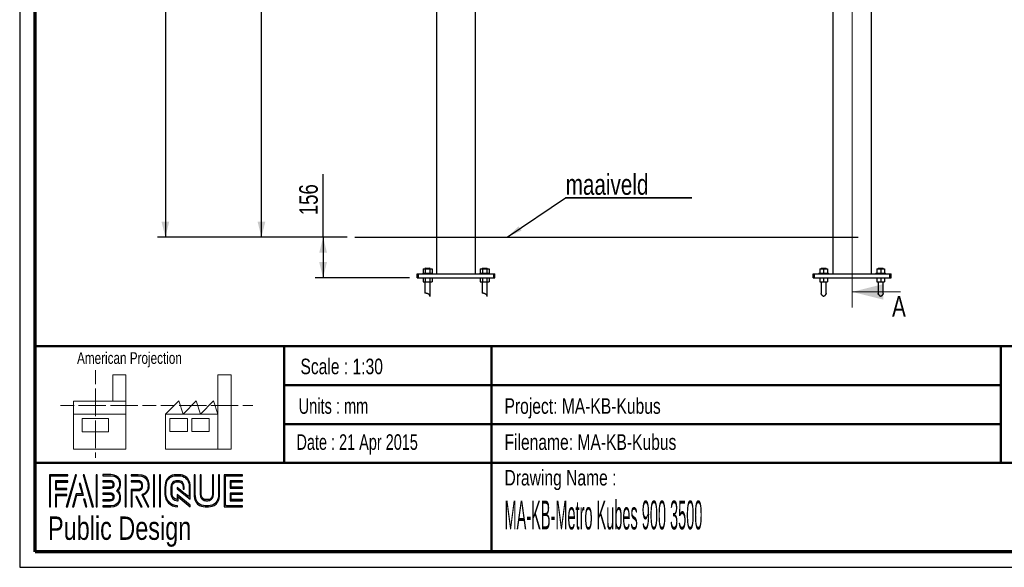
# Model space of a CAD drawing. Header units: millimetres. Extents: x 7 to 203, y 7 to 289.
# Tile 1 of 7: x 7 to 133, y 7 to 78. Entities that reach past the tile are written whole.
import ezdxf

# ---------------------------------------------------------------- set-up
doc = ezdxf.new("R2010")
doc.units = ezdxf.units.MM
for name, color, linetype in [('FORMAT', 7, 'Continuous'), ('LAYER1', 7, 'Continuous'), ('LAYER2', 7, 'Continuous'), ('LOGO', 7, 'Continuous')]:
    doc.layers.add(name, color=color, linetype=linetype)
doc.styles.add('SLDTEXTSTYLE0', font='TXT', dxfattribs={"width": 0.7})
doc.styles.add('SLDTEXTSTYLE1', font='TXT', dxfattribs={"width": 0.75})
doc.styles.add('SLDTEXTSTYLE3', font='TXT', dxfattribs={"width": 0.694444})
doc.styles.add('SLDTEXTSTYLE4', font='TXT', dxfattribs={"width": 0.37675})
doc.dimstyles.new('SLDDIMSTYLE0', dxfattribs={"dimtxt": 2.38125, "dimasz": 2, "dimexe": 0, "dimexo": 0.0625, "dimgap": 0.595313, "dimtad": 1, "dimlfac": 30, "dimrnd": 1e-09, "dimzin": 12, "dimdsep": 46, "dimtxsty": 'SLDTEXTSTYLE1', "dimsah": 1, "dimcen": 0.09, "dimadec": 0, "dimazin": 3, "dimtfac": 1, "dimtofl": 0, "dimtmove": 0, "dimatfit": 3, "dimfxl": 1, "dimfrac": 2, "dimtolj": 1, "dimtzin": 12, "dimarcsym": 0})
doc.dimstyles.new('SLDDIMSTYLE2', dxfattribs={"dimtxt": 0.18, "dimasz": 2, "dimexe": 0, "dimexo": 0.0625, "dimgap": 0, "dimtad": 0, "dimtih": 1, "dimtoh": 1, "dimdec": 0, "dimrnd": 1e-09, "dimzin": 0, "dimdsep": 46, "dimtxsty": 'Standard', "dimsah": 1, "dimcen": 0.09, "dimadec": 0, "dimazin": 0, "dimtfac": 2, "dimtdec": 0, "dimtofl": 0, "dimtmove": 0, "dimatfit": 3, "dimfxl": 1, "dimfrac": 2, "dimtolj": 1, "dimtzin": 0, "dimarcsym": 0})

# ---------------------------------------------------------------- blocks, each defined once
blk = doc.blocks.new('_D')
at = {"layer": 'LOGO'}
for p, q in [((46.9, 166.44), (36.9, 166.44)), ((37.9, 49.77), (37.9, 166.44)), ((48.9, 49.77), (36.9, 49.77))]:
    blk.add_line(p, q, dxfattribs=at)
for points in [[(37.9, 166.44), (37.4, 164.44), (38.4, 164.44)], [(37.9, 49.77), (38.4, 51.77), (37.4, 51.77)]]:
    blk.add_solid(points, dxfattribs=at)
at = {"layer": 'LOGO', "insert": (34.83, 106.14), "char_height": 2.381, "attachment_point": 1, "rotation": 90, "style": 'SLDTEXTSTYLE1'}
blk.add_mtext('3500', dxfattribs=at)
blk = doc.blocks.new('_D_1')
at = {"layer": 'LOGO'}
for p, q in [((46.9, 198.44), (24.56, 198.44)), ((25.56, 198.44), (25.56, 49.77)), ((48.9, 49.77), (24.56, 49.77))]:
    blk.add_line(p, q, dxfattribs=at)
for points in [[(25.56, 198.44), (25.06, 196.44), (26.06, 196.44)], [(25.56, 49.77), (26.06, 51.77), (25.06, 51.77)]]:
    blk.add_solid(points, dxfattribs=at)
at = {"layer": 'LOGO', "insert": (22.49, 108.6), "char_height": 2.381, "attachment_point": 1, "rotation": 90, "style": 'SLDTEXTSTYLE1'}
blk.add_mtext('4460', dxfattribs=at)
blk = doc.blocks.new('_D_2')
at = {"layer": 'LOGO'}
for p, q in [((45.82, 49.77), (45.82, 57.87)), ((48.9, 49.77), (44.82, 49.77)), ((45.82, 49.77), (45.82, 44.57)), ((56.9, 44.57), (44.82, 44.57))]:
    blk.add_line(p, q, dxfattribs=at)
for points in [[(45.82, 49.77), (45.32, 47.77), (46.32, 47.77)], [(45.82, 44.57), (46.32, 46.57), (45.32, 46.57)]]:
    blk.add_solid(points, dxfattribs=at)
at = {"layer": 'LOGO', "insert": (42.75, 52.59), "char_height": 2.381, "attachment_point": 1, "rotation": 90, "style": 'SLDTEXTSTYLE1'}
blk.add_mtext('156', dxfattribs=at)
blk = doc.blocks.new('SW_NOTE_0_1')
at = {"layer": 'LOGO', "color": 0}
for p, q in [((0, 0), (16.21, 0)), ((16.21, 0), (0, 0)), ((0, 0), (16.21, 0)), ((16.21, 0), (0, 0)), ((0, 0), (16.21, 0)), ((16.21, 0), (0, 0))]:
    blk.add_line(p, q, dxfattribs=at)
at = {"layer": 'LOGO', "color": 0, "insert": (0.03, 3.05), "char_height": 2.646, "attachment_point": 1, "style": 'SLDTEXTSTYLE1'}
blk.add_mtext('maaiveld', dxfattribs=at)

msp = doc.modelspace()

# ---------------------------------------------------------------- hatches: boundary and pattern name
at = {"layer": 'LOGO'}
for points in [[(10.68855, 15.1336), (10.82672, 15.1336), (10.82672, 19.11912), (13.02469, 19.11912), (13.02469, 19.25686), (10.68855, 19.25686)], [(14.15456, 19.27963), (14.01166, 19.27963), (12.83191, 15.15637), (12.97446, 15.15637)], [(16.31629, 15.15637), (15.13619, 19.27963), (14.98918, 19.27963), (16.17147, 15.15637)], [(16.81752, 15.15637), (16.81752, 19.27963), (16.67918, 19.27963), (16.67918, 15.15637)], [(20.52093, 15.15637), (20.52093, 19.27963), (20.38267, 19.27963), (20.38267, 15.15637)], [(24.1686, 15.15637), (24.1686, 19.27963), (24.0306, 19.27963), (24.0306, 15.15637)], [(24.95308, 15.15637), (24.95308, 19.27963), (24.81518, 19.27963), (24.81518, 15.15637)], [(11.58785, 17.50692), (11.58785, 18.3377), (13.02469, 18.3377), (13.02469, 18.47596), (11.44976, 18.47596), (11.44976, 17.36866), (12.88862, 17.36866), (12.88862, 17.50692)], [(13.78983, 15.15637), (14.20164, 16.66759), (15.03609, 16.66759), (14.641, 18.16306), (14.49338, 18.16306), (14.85705, 16.80585), (14.09593, 16.80585), (13.64956, 15.15637)], [(34.03082, 17.67811), (34.03082, 18.36047), (35.46179, 18.36047), (35.46179, 18.49873), (33.89221, 18.49873), (33.89221, 17.53967), (35.46179, 17.53967), (35.46179, 17.67811)], [(11.58785, 15.1336), (11.58785, 16.58759), (12.88862, 16.58759), (12.88862, 16.72532), (11.44976, 16.72532), (11.44976, 15.1336)], [(22.56952, 15.15637), (21.91096, 16.49853), (21.75712, 16.49853), (22.41578, 15.15637)], [(35.46179, 15.93832), (35.46179, 16.07676), (34.03082, 16.07676), (34.03082, 16.75912), (35.46179, 16.75912), (35.46179, 16.89721), (33.89221, 16.89721), (33.89221, 15.93832)], [(15.48788, 15.15637), (15.21477, 16.14361), (15.06706, 16.14361), (15.34778, 15.15637)]]:
    msp.add_hatch(color=7, dxfattribs=at).paths.add_polyline_path(points, flags=0)
h = msp.add_hatch(color=7, dxfattribs=at)
edge = h.paths.add_edge_path(flags=0)
edge.add_line((17.53017, 15.15637), (18.53718, 15.15637))
edge.add_spline(control_points=[(18.53718, 15.15637), (19.23136, 15.15637), (19.79569, 15.72253), (19.79569, 16.41803), (19.79569, 16.71117), (19.68123, 16.99259), (19.47874, 17.2215), (19.68123, 17.44989), (19.79569, 17.73149), (19.79569, 18.0248), (19.79569, 18.7196), (19.23136, 19.28488), (18.53718, 19.28488)], knot_values=[0, 0, 0, 0, 1, 2, 3, 4, 5, 6, 7, 8, 9, 10, 10, 10, 10], weights=[1, 1, 1, 1, 1, 1, 1, 1, 1, 1, 1, 1, 1], degree=3, periodic=0)
edge.add_line((18.53718, 19.28488), (17.53017, 19.28488))
edge.add_line((17.53017, 19.28488), (17.53017, 19.1468))
edge.add_line((17.53017, 19.1468), (18.53718, 19.1468))
edge.add_spline(control_points=[(18.53718, 19.1468), (19.15506, 19.1468), (19.65769, 18.64347), (19.65769, 18.0248), (19.65769, 17.74759), (19.54507, 17.47929), (19.34101, 17.26928)], knot_values=[0, 0, 0, 0, 1, 2, 3, 4, 4, 4, 4], weights=[1, 1, 1, 1, 1, 1, 1], degree=3, periodic=0)
edge.add_line((19.34101, 17.26928), (19.2941, 17.2215))
edge.add_line((19.2941, 17.2215), (19.34101, 17.17303))
edge.add_spline(control_points=[(19.34101, 17.17303), (19.54507, 16.96319), (19.65769, 16.6949), (19.65769, 16.41803), (19.65769, 15.79849), (19.15506, 15.29463), (18.53718, 15.29463)], knot_values=[0, 0, 0, 0, 1, 2, 3, 4, 4, 4, 4], weights=[1, 1, 1, 1, 1, 1, 1], degree=3, periodic=0)
edge.add_line((18.53718, 15.29463), (17.53017, 15.29463))
edge.add_line((17.53017, 15.29463), (17.53017, 15.15637))
h = msp.add_hatch(color=7, dxfattribs=at)
edge = h.paths.add_edge_path(flags=0)
edge.add_line((23.29083, 15.15637), (23.44431, 15.15637))
edge.add_line((23.44431, 15.15637), (22.71977, 16.63172))
edge.add_spline(control_points=[(22.71977, 16.63172), (23.1755, 16.87498), (23.47109, 17.34909), (23.47109, 17.86957), (23.47109, 18.64697), (22.83965, 19.27963), (22.06365, 19.27963)], knot_values=[0, 0, 0, 0, 1, 2, 3, 4, 4, 4, 4], weights=[1, 1, 1, 1, 1, 1, 1], degree=3, periodic=0)
edge.add_line((22.06365, 19.27963), (21.16707, 19.27963))
edge.add_line((21.16707, 19.27963), (21.16707, 19.1419))
edge.add_line((21.16707, 19.1419), (22.06365, 19.1419))
edge.add_spline(control_points=[(22.06365, 19.1419), (22.7637, 19.1419), (23.33318, 18.57101), (23.33318, 17.86957), (23.33318, 17.37831), (23.04634, 16.92608), (22.60164, 16.71765)], knot_values=[0, 0, 0, 0, 1, 2, 3, 4, 4, 4, 4], weights=[1, 1, 1, 1, 1, 1, 1], degree=3, periodic=0)
edge.add_line((22.60164, 16.71765), (22.53802, 16.6879))
edge.add_line((22.53802, 16.6879), (23.29083, 15.15637))
h = msp.add_hatch(color=7, dxfattribs=at)
edge = h.paths.add_edge_path(flags=0)
edge.add_line((28.7594, 16.14274), (28.75992, 17.64766))
edge.add_spline(control_points=[(28.75992, 17.64766), (28.75992, 18.54774), (28.02908, 19.27963), (27.13101, 19.27963), (26.23206, 19.27963), (25.50104, 18.54774), (25.50104, 17.64766)], knot_values=[0, 0, 0, 0, 1, 2, 3, 4, 4, 4, 4], weights=[1, 1, 1, 1, 1, 1, 1], degree=3, periodic=0)
edge.add_line((25.50104, 17.64766), (25.50104, 16.78853))
edge.add_spline(control_points=[(25.50104, 16.78853), (25.50104, 15.88879), (26.23163, 15.15637), (27.12996, 15.15637)], knot_values=[1, 1, 1, 1, 2, 2, 2, 2], weights=[1, 1, 1, 1], degree=3, periodic=0)
edge.add_line((27.12996, 15.15637), (27.12996, 15.29463))
edge.add_spline(control_points=[(27.12996, 15.29463), (26.30776, 15.29463), (25.6393, 15.9651), (25.6393, 16.78853)], knot_values=[3, 3, 3, 3, 4, 4, 4, 4], weights=[1, 1, 1, 1], degree=3, periodic=0)
edge.add_line((25.6393, 16.78853), (25.6393, 17.64766))
edge.add_spline(control_points=[(25.6393, 17.64766), (25.6393, 18.47161), (26.30837, 19.1419), (27.13101, 19.1419), (27.95295, 19.1419), (28.62158, 18.47161), (28.62158, 17.64766)], knot_values=[0, 0, 0, 0, 1, 2, 3, 4, 4, 4, 4], weights=[1, 1, 1, 1, 1, 1, 1], degree=3, periodic=0)
edge.add_spline(control_points=[(28.62158, 17.64766), (28.62158, 16.64869), (28.62158, 16.4224), (28.4274, 16.57064), (27.05969, 17.63505)], knot_values=[0, 0, 0, 0, 1, 2, 2, 2, 2], weights=[1, 1, 1, 1, 1], degree=3, periodic=0)
edge.add_line((27.05969, 17.63505), (27.05969, 17.46897))
edge.add_line((27.05969, 17.46897), (28.7594, 16.14274))
h = msp.add_hatch(color=7, dxfattribs=at)
edge = h.paths.add_edge_path(flags=0)
edge.add_line((29.25932, 19.27963), (29.25932, 16.78853))
edge.add_spline(control_points=[(29.25932, 16.78853), (29.25932, 15.88879), (29.98999, 15.15637), (30.88806, 15.15637), (31.78709, 15.15637), (32.51793, 15.88879), (32.51793, 16.78853)], knot_values=[0, 0, 0, 0, 1, 2, 3, 4, 4, 4, 4], weights=[1, 1, 1, 1, 1, 1, 1], degree=3, periodic=0)
edge.add_line((32.51793, 16.78853), (32.51793, 19.27963))
edge.add_line((32.51793, 19.27963), (32.37994, 19.27963))
edge.add_line((32.37994, 19.27963), (32.37994, 16.78853))
edge.add_spline(control_points=[(32.37994, 16.78853), (32.37994, 15.9651), (31.71061, 15.29463), (30.88806, 15.29463), (30.06603, 15.29463), (29.39705, 15.9651), (29.39705, 16.78853)], knot_values=[0, 0, 0, 0, 1, 2, 3, 4, 4, 4, 4], weights=[1, 1, 1, 1, 1, 1, 1], degree=3, periodic=0)
edge.add_line((29.39705, 16.78853), (29.39705, 19.27963))
edge.add_line((29.39705, 19.27963), (29.25932, 19.27963))
h = msp.add_hatch(color=7, dxfattribs=at)
edge = h.paths.add_edge_path(flags=0)
edge.add_line((30.03917, 19.27963), (30.03917, 16.79045))
edge.add_spline(control_points=[(30.03917, 16.79045), (30.03917, 16.32107), (30.4199, 15.93885), (30.88806, 15.93885), (31.35647, 15.93885), (31.73747, 16.32107), (31.73747, 16.79045)], knot_values=[0, 0, 0, 0, 1, 2, 3, 4, 4, 4, 4], weights=[1, 1, 1, 1, 1, 1, 1], degree=3, periodic=0)
edge.add_line((31.73747, 16.79045), (31.73747, 19.27963))
edge.add_line((31.73747, 19.27963), (31.59956, 19.27963))
edge.add_line((31.59956, 19.27963), (31.59956, 16.79045))
edge.add_spline(control_points=[(31.59956, 16.79045), (31.59956, 16.39703), (31.27999, 16.07693), (30.88806, 16.07693), (30.49577, 16.07693), (30.1769, 16.39703), (30.1769, 16.79045)], knot_values=[0, 0, 0, 0, 1, 2, 3, 4, 4, 4, 4], weights=[1, 1, 1, 1, 1, 1, 1], degree=3, periodic=0)
edge.add_line((30.1769, 16.79045), (30.1769, 19.27963))
edge.add_line((30.1769, 19.27963), (30.03917, 19.27963))
h = msp.add_hatch(color=7, dxfattribs=at)
edge = h.paths.add_edge_path(flags=0)
edge.add_line((35.46179, 15.15585), (35.46179, 15.29393))
edge.add_spline(control_points=[(35.46179, 15.29393), (33.39894, 15.29393), (33.26926, 15.29393), (33.26926, 15.42484), (33.26926, 19.01099), (33.26926, 19.1419)], knot_values=[0, 0, 0, 0, 1, 2, 3, 3, 3, 3], weights=[1, 1, 1, 1, 1, 1], degree=3, periodic=0)
edge.add_line((33.26926, 19.1419), (35.46179, 19.1419))
edge.add_line((35.46179, 19.1419), (35.46179, 19.27963))
edge.add_line((35.46179, 19.27963), (33.13091, 19.27963))
edge.add_line((33.13091, 19.27963), (33.13091, 15.15585))
edge.add_line((33.13091, 15.15585), (35.46179, 15.15585))
h = msp.add_hatch(color=7, dxfattribs=at)
edge = h.paths.add_edge_path(flags=0)
edge.add_line((17.53017, 17.53932), (18.53517, 17.53932))
edge.add_spline(control_points=[(18.53517, 17.53932), (18.78762, 17.57065), (18.97121, 17.77909), (18.97121, 18.02428), (18.97121, 18.29415), (18.75708, 18.50608), (18.48337, 18.50608)], knot_values=[0, 0, 0, 0, 1, 2, 3, 4, 4, 4, 4], weights=[1, 1, 1, 1, 1, 1, 1], degree=3, periodic=0)
edge.add_line((18.48337, 18.50608), (17.53017, 18.50608))
edge.add_line((17.53017, 18.50608), (17.53017, 18.36783))
edge.add_line((17.53017, 18.36783), (18.48337, 18.36783))
edge.add_spline(control_points=[(18.48337, 18.36783), (18.67947, 18.36783), (18.83321, 18.21697), (18.83321, 18.02428), (18.83321, 17.84857), (18.70143, 17.69911), (18.52607, 17.67671)], knot_values=[0, 0, 0, 0, 1, 2, 3, 4, 4, 4, 4], weights=[1, 1, 1, 1, 1, 1, 1], degree=3, periodic=0)
edge.add_line((18.52607, 17.67671), (17.53017, 17.67723))
edge.add_line((17.53017, 17.67723), (17.53017, 17.53932))
h = msp.add_hatch(color=7, dxfattribs=at)
edge = h.paths.add_edge_path(flags=0)
edge.add_line((21.16707, 18.36047), (22.00957, 18.36047))
edge.add_spline(control_points=[(22.00957, 18.36047), (22.27699, 18.36047), (22.49427, 18.14049), (22.49427, 17.86957), (22.49427, 17.599), (22.27699, 17.37866), (22.00957, 17.37866)], knot_values=[0, 0, 0, 0, 1, 2, 3, 4, 4, 4, 4], weights=[1, 1, 1, 1, 1, 1, 1], degree=3, periodic=0)
edge.add_line((22.00957, 17.37866), (21.16707, 17.37866))
edge.add_line((21.16707, 17.37866), (21.16707, 15.15637))
edge.add_line((21.16707, 15.15637), (21.30507, 15.15637))
edge.add_line((21.30507, 15.15637), (21.30507, 17.24093))
edge.add_line((21.30507, 17.24093), (22.00957, 17.24093))
edge.add_spline(control_points=[(22.00957, 17.24093), (22.35312, 17.24093), (22.63244, 17.5227), (22.63244, 17.86957), (22.63244, 18.21627), (22.35312, 18.49873), (22.00957, 18.49873)], knot_values=[0, 0, 0, 0, 1, 2, 3, 4, 4, 4, 4], weights=[1, 1, 1, 1, 1, 1, 1], degree=3, periodic=0)
edge.add_line((22.00957, 18.49873), (21.16707, 18.49873))
edge.add_line((21.16707, 18.49873), (21.16707, 18.36047))
h = msp.add_hatch(color=7, dxfattribs=at)
edge = h.paths.add_edge_path(flags=0)
edge.add_line((28.7594, 15.15637), (28.7594, 15.34836))
edge.add_line((28.7594, 15.34836), (27.05969, 16.71555))
edge.add_line((27.05969, 16.71555), (27.05969, 16.09041))
edge.add_spline(control_points=[(27.05969, 16.09041), (26.70197, 16.12681), (26.41863, 16.421), (26.41863, 16.79045)], knot_values=[0, 0, 0, 0, 1, 1, 1, 1], weights=[1, 1, 1, 1], degree=3, periodic=0)
edge.add_line((26.41863, 16.79045), (26.41941, 17.64626))
edge.add_spline(control_points=[(26.41941, 17.64626), (26.41941, 18.03933), (26.73881, 18.3596), (27.13101, 18.3596), (27.52295, 18.3596), (27.84225, 18.03933), (27.84225, 17.64626)], knot_values=[0, 0, 0, 0, 1, 2, 3, 4, 4, 4, 4], weights=[1, 1, 1, 1, 1, 1, 1], degree=3, periodic=0)
edge.add_line((27.84225, 17.64626), (27.84147, 17.40877))
edge.add_line((27.84147, 17.40877), (27.97955, 17.40824))
edge.add_line((27.97955, 17.40824), (27.98007, 17.64591))
edge.add_spline(control_points=[(27.98007, 17.64591), (27.98007, 18.11546), (27.59908, 18.49733), (27.13101, 18.49733), (26.66259, 18.49733), (26.28142, 18.11546), (26.28142, 17.64626)], knot_values=[0, 0, 0, 0, 1, 2, 3, 4, 4, 4, 4], weights=[1, 1, 1, 1, 1, 1, 1], degree=3, periodic=0)
edge.add_line((26.28142, 17.64626), (26.28037, 16.79045))
edge.add_spline(control_points=[(26.28037, 16.79045), (26.28037, 16.32072), (26.66084, 15.93815), (27.12821, 15.93815)], knot_values=[0, 0, 0, 0, 1, 1, 1, 1], weights=[1, 1, 1, 1], degree=3, periodic=0)
edge.add_line((27.12821, 15.93815), (27.19734, 15.93815))
edge.add_line((27.19734, 15.93815), (27.19734, 16.43605))
edge.add_line((27.19734, 16.43605), (28.7594, 15.15637))
h = msp.add_hatch(color=7, dxfattribs=at)
edge = h.paths.add_edge_path(flags=0)
edge.add_line((17.53017, 15.92887), (18.48337, 15.92887))
edge.add_spline(control_points=[(18.48337, 15.92887), (18.75253, 15.92887), (18.97121, 16.14816), (18.97121, 16.41803), (18.97121, 16.68807), (18.75708, 16.89966), (18.48337, 16.89966), (18.48319, 16.89966), (17.52999, 16.89773)], knot_values=[0, 0, 0, 0, 1, 2, 3, 4, 5, 6, 6, 6, 6], weights=[1, 1, 1, 1, 1, 1, 1, 1, 1], degree=3, periodic=0)
edge.add_line((17.52999, 16.89773), (17.53017, 16.75965))
edge.add_line((17.53017, 16.75965), (18.48337, 16.76157))
edge.add_spline(control_points=[(18.48337, 16.76157), (18.67947, 16.76157), (18.83321, 16.61054), (18.83321, 16.41803), (18.83321, 16.22429), (18.67632, 16.06661), (18.48337, 16.06661)], knot_values=[0, 0, 0, 0, 1, 2, 3, 4, 4, 4, 4], weights=[1, 1, 1, 1, 1, 1, 1], degree=3, periodic=0)
edge.add_line((18.48337, 16.06661), (17.53017, 16.06661))
edge.add_line((17.53017, 16.06661), (17.53017, 15.92887))

# ---------------------------------------------------------------- linework, layer by layer
at = {"color": 7, "linetype": 'Continuous', "lineweight": 18}
for p, q in [((113.76803, 40.75358), (113.76803, 202.20633)), ((119.99009, 42.75358), (113.76803, 42.75358)), ((16.57731, 32.67884), (16.57731, 30.92174)), ((20.49867, 32.11456), (18.81678, 32.11456)), ((18.81678, 32.11456), (18.81678, 28.73787)), ((20.49867, 27.0496), (20.49867, 32.11456)), ((32.31947, 27.05393), (32.31947, 32.11897)), ((32.31947, 32.11897), (34.00137, 32.11897)), ((34.00137, 32.11897), (34.00137, 22.55316)), ((16.57731, 30.33447), (16.57731, 28.57272)), ((12.08922, 28.17816), (13.83971, 28.17816)), ((13.77111, 28.73787), (13.77111, 27.0496)), ((13.77111, 28.73787), (20.49867, 28.73787)), ((14.4247, 28.17816), (16.17967, 28.17816)), ((16.17967, 28.17816), (17.93473, 28.17816)), ((16.57731, 28.57272), (16.57731, 26.81105)), ((18.51972, 28.17816), (20.2747, 28.17816)), ((20.2747, 28.17816), (22.02967, 28.17816)), ((22.61466, 28.17816), (24.36964, 28.17816)), ((24.97951, 28.18257), (26.73449, 28.18257)), ((25.59191, 27.05393), (27.2738, 28.74228)), ((27.2738, 28.74228), (27.83611, 27.05393)), ((27.31948, 28.18257), (29.07446, 28.18257)), ((27.83611, 27.05393), (29.518, 28.74228)), ((29.07446, 28.18257), (30.82943, 28.18257)), ((29.518, 28.74228), (30.08, 27.05393)), ((30.08, 27.05393), (31.76189, 28.74228)), ((31.41442, 28.18257), (33.16971, 28.18257)), ((31.76189, 28.74228), (32.31947, 27.05393)), ((33.16971, 28.18257), (34.92469, 28.18257)), ((35.50968, 28.18257), (36.80756, 28.18257)), ((13.77111, 27.0496), (20.49867, 27.0496)), ((13.77111, 27.0496), (13.77111, 22.54875)), ((20.49867, 27.0496), (20.49867, 22.54875)), ((32.31947, 27.05393), (25.59191, 27.05393)), ((25.59191, 27.05393), (25.59191, 22.55316)), ((32.31947, 27.05393), (32.31947, 22.55316)), ((14.89542, 26.48997), (18.2592, 26.48997)), ((14.89542, 24.80146), (14.89542, 26.48997)), ((16.57731, 26.22377), (16.57731, 24.46218)), ((18.2592, 26.48997), (18.2592, 24.80146)), ((26.15422, 26.49438), (28.39811, 26.49438)), ((26.15422, 24.80587), (26.15422, 26.49438)), ((28.39811, 26.49438), (28.39811, 24.80587)), ((28.95569, 26.49438), (31.19989, 26.49438)), ((28.95569, 24.80587), (28.95569, 26.49438)), ((31.19989, 26.49438), (31.19989, 24.80587)), ((18.2592, 24.80146), (14.89542, 24.80146)), ((16.57731, 24.46218), (16.57731, 22.70028)), ((28.39811, 24.80587), (26.15422, 24.80587)), ((31.19989, 24.80587), (28.95569, 24.80587)), ((13.77111, 22.54875), (20.49867, 22.54875)), ((16.57731, 22.11308), (16.57731, 21.42476)), ((25.59191, 22.55316), (32.31947, 22.55316)), ((32.31947, 22.55316), (34.00137, 22.55316))]:
    msp.add_line(p, q, dxfattribs=at)
at = {"color": 7, "linetype": 'Continuous', "lineweight": 25}
for p, q in [((60.39567, 166.30622), (60.39567, 45.07289)), ((111.26803, 166.30622), (111.26803, 45.07289)), ((116.26803, 45.07289), (116.26803, 166.30622)), ((65.39567, 45.07289), (65.39567, 79.11032)), ((58.65166, 45.70622), (58.65166, 45.17289)), ((58.65166, 45.70622), (58.94033, 45.70622)), ((58.96234, 45.80622), (58.89567, 45.73955)), ((58.89567, 45.73955), (58.89567, 45.70622)), ((59.22901, 45.73955), (58.89567, 45.73955)), ((58.94033, 45.70622), (58.94033, 45.17289)), ((58.94033, 45.70622), (59.51768, 45.70622)), ((58.96234, 45.80622), (59.22901, 45.80622)), ((59.22901, 45.80622), (59.49567, 45.80622)), ((59.56234, 45.73955), (59.22901, 45.73955)), ((59.56234, 45.73955), (59.49567, 45.80622)), ((59.51768, 45.70622), (59.51768, 45.17289)), ((59.51768, 45.70622), (59.80636, 45.70622)), ((59.56234, 45.70622), (59.56234, 45.73955)), ((59.80636, 45.70622), (59.80636, 45.17289)), ((65.98499, 45.70622), (65.98499, 45.17289)), ((65.98499, 45.70622), (66.27367, 45.70622)), ((66.29567, 45.80622), (66.22901, 45.73955)), ((66.22901, 45.73955), (66.22901, 45.70622)), ((66.56234, 45.73955), (66.22901, 45.73955)), ((66.27367, 45.70622), (66.27367, 45.17289)), ((66.27367, 45.70622), (66.85102, 45.70622)), ((66.29567, 45.80622), (66.56234, 45.80622)), ((66.56234, 45.80622), (66.82901, 45.80622)), ((66.89567, 45.73955), (66.56234, 45.73955)), ((66.89567, 45.73955), (66.82901, 45.80622)), ((66.85102, 45.70622), (66.85102, 45.17289)), ((66.85102, 45.70622), (67.13969, 45.70622)), ((66.89567, 45.70622), (66.89567, 45.73955)), ((67.13969, 45.70622), (67.13969, 45.17289)), ((109.60136, 45.70622), (109.60136, 45.17289)), ((109.60136, 45.70622), (110.10136, 45.70622)), ((109.8347, 45.80622), (109.76803, 45.73955)), ((109.76803, 45.73955), (109.76803, 45.70622)), ((110.4347, 45.73955), (109.76803, 45.73955)), ((109.8347, 45.80622), (110.36803, 45.80622)), ((110.10136, 45.70622), (110.10136, 45.17289)), ((110.10136, 45.70622), (110.60136, 45.70622)), ((110.4347, 45.73955), (110.36803, 45.80622)), ((110.4347, 45.70622), (110.4347, 45.73955)), ((110.60136, 45.70622), (110.60136, 45.17289)), ((116.9347, 45.70622), (116.9347, 45.17289)), ((116.9347, 45.70622), (117.4347, 45.70622)), ((117.16803, 45.80622), (117.10136, 45.73955)), ((117.10136, 45.73955), (117.10136, 45.70622)), ((117.76803, 45.73955), (117.10136, 45.73955)), ((117.16803, 45.80622), (117.70136, 45.80622)), ((117.4347, 45.70622), (117.4347, 45.17289)), ((117.4347, 45.70622), (117.9347, 45.70622)), ((117.76803, 45.73955), (117.70136, 45.80622)), ((117.76803, 45.70622), (117.76803, 45.73955)), ((117.9347, 45.70622), (117.9347, 45.17289)), ((57.89567, 44.57289), (57.89567, 45.07289)), ((57.89567, 45.07289), (58.06234, 45.07289)), ((57.89567, 44.57289), (58.06234, 44.57289)), ((58.06234, 44.57289), (58.06234, 45.07289)), ((58.06234, 45.07289), (67.72901, 45.07289)), ((58.06234, 44.57289), (67.72901, 44.57289)), ((58.61234, 45.17289), (58.61234, 45.07289)), ((58.61234, 45.17289), (59.22901, 45.17289)), ((58.65166, 44.57289), (58.65166, 44.03955)), ((58.94033, 44.57289), (58.94033, 44.03955)), ((59.22901, 45.17289), (59.84567, 45.17289)), ((59.51768, 44.57289), (59.51768, 44.03955)), ((59.80636, 44.57289), (59.80636, 44.03955)), ((59.84567, 45.07289), (59.84567, 45.17289)), ((65.94567, 45.17289), (65.94567, 45.07289)), ((65.94567, 45.17289), (66.56234, 45.17289)), ((65.98499, 44.57289), (65.98499, 44.03955)), ((66.27367, 44.57289), (66.27367, 44.03955)), ((66.56234, 45.17289), (67.17901, 45.17289)), ((66.85102, 44.57289), (66.85102, 44.03955)), ((67.13969, 44.57289), (67.13969, 44.03955)), ((67.17901, 45.07289), (67.17901, 45.17289)), ((67.72901, 44.57289), (67.72901, 45.07289)), ((67.72901, 45.07289), (67.89567, 45.07289)), ((67.72901, 44.57289), (67.89567, 44.57289)), ((67.89567, 44.57289), (67.89567, 45.07289)), ((108.76803, 44.57289), (108.76803, 45.07289)), ((108.76803, 45.07289), (108.9347, 45.07289)), ((108.76803, 44.57289), (108.9347, 44.57289)), ((108.9347, 44.57289), (108.9347, 45.07289)), ((108.9347, 45.07289), (118.60136, 45.07289)), ((108.9347, 44.57289), (118.60136, 44.57289)), ((109.4847, 45.17289), (109.4847, 45.07289)), ((109.4847, 45.17289), (110.71803, 45.17289)), ((109.60136, 44.57289), (109.60136, 44.03955)), ((110.10136, 44.57289), (110.10136, 44.03955)), ((110.60136, 44.57289), (110.60136, 44.03955)), ((110.71803, 45.07289), (110.71803, 45.17289)), ((116.81803, 45.17289), (116.81803, 45.07289)), ((116.81803, 45.17289), (118.05136, 45.17289)), ((116.9347, 44.57289), (116.9347, 44.03955)), ((117.4347, 44.57289), (117.4347, 44.03955)), ((117.9347, 44.57289), (117.9347, 44.03955)), ((118.05136, 45.07289), (118.05136, 45.17289)), ((118.60136, 44.57289), (118.60136, 45.07289)), ((118.60136, 45.07289), (118.76803, 45.07289)), ((118.60136, 44.57289), (118.76803, 44.57289)), ((118.76803, 44.57289), (118.76803, 45.07289)), ((58.65166, 44.03955), (58.94033, 44.03955)), ((58.89567, 44.03955), (58.89567, 42.60072)), ((58.94033, 44.03955), (59.51768, 44.03955)), ((59.51768, 44.03955), (59.80636, 44.03955)), ((59.56234, 42.17508), (59.56234, 44.03955)), ((65.98499, 44.03955), (66.27367, 44.03955)), ((66.22901, 44.03955), (66.22901, 42.60072)), ((66.27367, 44.03955), (66.85102, 44.03955)), ((66.85102, 44.03955), (67.13969, 44.03955)), ((66.89567, 42.17508), (66.89567, 44.03955)), ((109.60136, 44.03955), (110.10136, 44.03955)), ((109.76803, 44.03955), (109.76803, 42.52624)), ((110.10136, 44.03955), (110.60136, 44.03955)), ((110.4347, 42.52591), (110.4347, 44.03955)), ((116.9347, 44.03955), (117.4347, 44.03955)), ((117.10136, 44.03955), (117.10136, 42.52624)), ((117.4347, 44.03955), (117.9347, 44.03955)), ((117.76803, 42.52591), (117.76803, 44.03955))]:
    msp.add_line(p, q, dxfattribs=at)
for points, knots in [([(59.22901, 42.52624), (59.19169, 42.53578), (59.11705, 42.55485), (59.01555, 42.57405), (58.94056, 42.59037), (58.89896, 42.60096), (58.89972, 42.60078), (58.90001, 42.60072)], [0, 0, 0, 0, 0.217967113, 0.435925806, 0.653282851, 0.868371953, 1, 1, 1, 1]), ([(59.56184, 42.17508), (59.56196, 42.17467), (59.56232, 42.17342), (59.55836, 42.18697), (59.54724, 42.2223), (59.52434, 42.28226), (59.49117, 42.34494), (59.45063, 42.3995), (59.3961, 42.4527), (59.32083, 42.49705), (59.25663, 42.51746), (59.22901, 42.52624)], [0, 0, 0, 0, 0.024558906, 0.074438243, 0.167923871, 0.313111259, 0.461955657, 0.572726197, 0.685947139, 0.864902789, 1, 1, 1, 1]), ([(66.56234, 42.52624), (66.52502, 42.53578), (66.45038, 42.55485), (66.34889, 42.57405), (66.27389, 42.59037), (66.2323, 42.60096), (66.23306, 42.60078), (66.23335, 42.60072)], [0, 0, 0, 0, 0.217967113, 0.435925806, 0.653282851, 0.868371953, 1, 1, 1, 1]), ([(66.89517, 42.17508), (66.89529, 42.17467), (66.89566, 42.17342), (66.89169, 42.18697), (66.88057, 42.2223), (66.85768, 42.28226), (66.82451, 42.34494), (66.78396, 42.3995), (66.72944, 42.4527), (66.65416, 42.49705), (66.58996, 42.51746), (66.56234, 42.52624)], [0, 0, 0, 0, 0.024558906, 0.074438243, 0.167923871, 0.313111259, 0.461955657, 0.572726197, 0.685947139, 0.864902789, 1, 1, 1, 1]), ([(110.43381, 42.52591), (110.43407, 42.52455), (110.43532, 42.51806), (110.42838, 42.50329), (110.41371, 42.48011), (110.39036, 42.44896), (110.3593, 42.40853), (110.31828, 42.35553), (110.2782, 42.3045), (110.24, 42.25984), (110.21187, 42.23041), (110.18419, 42.20625), (110.15636, 42.18723), (110.12891, 42.17596), (110.10433, 42.1728), (110.08114, 42.17433), (110.05534, 42.18289), (110.02915, 42.19846), (110.00182, 42.22011), (109.97333, 42.24823), (109.94364, 42.28184), (109.9155, 42.31618), (109.88423, 42.35581), (109.85042, 42.3995), (109.81861, 42.44075), (109.79374, 42.47374), (109.77832, 42.49625), (109.76956, 42.5135), (109.76854, 42.52197), (109.76803, 42.52624)], [0, 0, 0, 0, 0.0120389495, 0.0575747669, 0.1014607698, 0.1466503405, 0.2019580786, 0.2588363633, 0.3304447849, 0.3668771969, 0.4035246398, 0.4288998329, 0.4546550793, 0.4832266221, 0.497440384, 0.5122115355, 0.5371184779, 0.5602370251, 0.5839213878, 0.6200365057, 0.6564931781, 0.6935868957, 0.7308647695, 0.7861773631, 0.8427135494, 0.8869217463, 0.9324000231, 0.9659188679, 1, 1, 1, 1]), ([(117.76714, 42.52591), (117.7674, 42.52455), (117.76865, 42.51806), (117.76172, 42.50329), (117.74704, 42.48011), (117.7237, 42.44896), (117.69263, 42.40853), (117.65162, 42.35553), (117.61153, 42.3045), (117.57334, 42.25984), (117.5452, 42.23041), (117.51752, 42.20625), (117.48969, 42.18723), (117.46225, 42.17596), (117.43766, 42.1728), (117.41447, 42.17433), (117.38867, 42.18289), (117.36248, 42.19846), (117.33515, 42.22011), (117.30667, 42.24823), (117.27698, 42.28184), (117.24883, 42.31618), (117.21756, 42.35581), (117.18375, 42.3995), (117.15195, 42.44075), (117.12708, 42.47374), (117.11166, 42.49625), (117.1029, 42.5135), (117.10188, 42.52197), (117.10136, 42.52624)], [0, 0, 0, 0, 0.0120389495, 0.0575747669, 0.1014607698, 0.1466503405, 0.2019580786, 0.2588363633, 0.3304447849, 0.3668771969, 0.4035246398, 0.4288998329, 0.4546550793, 0.4832266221, 0.497440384, 0.5122115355, 0.5371184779, 0.5602370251, 0.5839213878, 0.6200365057, 0.6564931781, 0.6935868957, 0.7308647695, 0.7861773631, 0.8427135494, 0.8869217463, 0.9324000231, 0.9659188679, 1, 1, 1, 1])]:
    msp.add_open_spline(points, degree=3, knots=knots, dxfattribs=at)
at = {"color": 7, "linetype": 'Continuous', "lineweight": 18}
msp.add_solid([(113.76803, 42.75358), (117.76803, 41.75358), (117.76803, 43.75358)], dxfattribs=at)
at = {"layer": 'LAYER1', "lineweight": 50}
for p, q in [((8.85193, 35.78391), (201.35193, 35.78391)), ((40.81378, 35.78391), (40.81378, 20.78391)), ((67.43211, 35.78391), (67.43211, 9.38997)), ((132.8499, 35.78391), (132.8499, 20.78391)), ((40.81378, 30.78391), (132.8499, 30.78391)), ((40.81378, 25.78391), (132.8499, 25.78391)), ((8.85193, 20.78391), (201.35193, 20.78391))]:
    msp.add_line(p, q, dxfattribs=at)
at = {"layer": 'LAYER2', "lineweight": 70}
for p, q in [((8.85193, 9.38997), (8.85193, 287.70219)), ((201.35193, 9.38997), (8.85193, 9.38997))]:
    msp.add_line(p, q, dxfattribs=at)
at = {"layer": 'LOGO'}
for p, q in [((6.85193, 289.01784), (6.85193, 7.38997)), ((49.89569, 49.77289), (114.53932, 49.77289)), ((6.85193, 7.38997), (203.35304, 7.38997))]:
    msp.add_line(p, q, dxfattribs=at)
at = {"layer": 'LOGO', "color": 7, "linetype": 'Continuous', "lineweight": 25}
for p, q in [((13.02469, 19.25686), (10.68855, 19.25686)), ((14.01166, 19.27963), (12.83191, 15.15637)), ((12.97446, 15.15637), (14.15456, 19.27963))]:
    msp.add_line(p, q, dxfattribs=at)
at = {"layer": 'LOGO', "color": 7, "lineweight": 25}
for p, q in [((10.68855, 19.25686), (10.68855, 15.1336)), ((10.82672, 19.11912), (13.02469, 19.11912)), ((10.82672, 15.1336), (10.82672, 19.11912)), ((13.02469, 19.11912), (13.02469, 19.25686)), ((14.15456, 19.27963), (14.01166, 19.27963)), ((14.98918, 19.27963), (16.17147, 15.15637)), ((15.13619, 19.27963), (14.98918, 19.27963)), ((16.31629, 15.15637), (15.13619, 19.27963)), ((16.67918, 19.27963), (16.67918, 15.15637)), ((16.81752, 19.27963), (16.67918, 19.27963)), ((16.81752, 15.15637), (16.81752, 19.27963)), ((17.53017, 19.28488), (17.53017, 19.1468)), ((18.53718, 19.28488), (17.53017, 19.28488)), ((17.53017, 19.1468), (18.53718, 19.1468)), ((20.38267, 19.27963), (20.38267, 15.15637)), ((20.52093, 19.27963), (20.38267, 19.27963)), ((20.52093, 15.15637), (20.52093, 19.27963)), ((22.06365, 19.27963), (21.16707, 19.27963)), ((21.16707, 19.27963), (21.16707, 19.1419)), ((21.16707, 19.1419), (22.06365, 19.1419)), ((24.0306, 19.27963), (24.0306, 15.15637)), ((24.1686, 19.27963), (24.0306, 19.27963)), ((24.1686, 15.15637), (24.1686, 19.27963)), ((24.81518, 19.27963), (24.81518, 15.15637)), ((24.95308, 19.27963), (24.81518, 19.27963)), ((24.95308, 15.15637), (24.95308, 19.27963)), ((29.39705, 19.27963), (29.25932, 19.27963)), ((29.25932, 19.27963), (29.25932, 16.78853)), ((29.39705, 19.27963), (29.25932, 19.27963)), ((29.25932, 19.27963), (29.25932, 16.78853)), ((29.39705, 16.78853), (29.39705, 19.27963)), ((29.39705, 16.78853), (29.39705, 19.27963)), ((30.1769, 19.27963), (30.03917, 19.27963)), ((30.03917, 19.27963), (30.03917, 16.79045)), ((30.1769, 19.27963), (30.03917, 19.27963)), ((30.03917, 19.27963), (30.03917, 16.79045)), ((30.1769, 16.79045), (30.1769, 19.27963)), ((30.1769, 16.79045), (30.1769, 19.27963)), ((31.59956, 19.27963), (31.59956, 16.79045)), ((31.73747, 19.27963), (31.59956, 19.27963)), ((31.59956, 19.27963), (31.59956, 16.79045)), ((31.73747, 19.27963), (31.59956, 19.27963)), ((31.73747, 16.79045), (31.73747, 19.27963)), ((31.73747, 16.79045), (31.73747, 19.27963)), ((32.37994, 19.27963), (32.37994, 16.78853)), ((32.51793, 19.27963), (32.37994, 19.27963)), ((32.37994, 19.27963), (32.37994, 16.78853)), ((32.51793, 19.27963), (32.37994, 19.27963)), ((32.51793, 16.78853), (32.51793, 19.27963)), ((32.51793, 16.78853), (32.51793, 19.27963)), ((35.46179, 19.27963), (33.13091, 19.27963)), ((33.13091, 19.27963), (33.13091, 15.15585)), ((35.46179, 19.27963), (33.13091, 19.27963)), ((33.13091, 19.27963), (33.13091, 15.15585)), ((33.26926, 19.1419), (35.46179, 19.1419)), ((33.26926, 19.1419), (35.46179, 19.1419)), ((35.46179, 19.1419), (35.46179, 19.27963)), ((35.46179, 19.1419), (35.46179, 19.27963)), ((13.02469, 18.47596), (11.44976, 18.47596)), ((11.44976, 18.47596), (11.44976, 17.36866)), ((11.58785, 17.50692), (11.58785, 18.3377)), ((11.58785, 18.3377), (13.02469, 18.3377)), ((13.02469, 18.3377), (13.02469, 18.47596)), ((14.641, 18.16306), (14.49338, 18.16306)), ((14.49338, 18.16306), (14.85705, 16.80585)), ((15.03609, 16.66759), (14.641, 18.16306)), ((17.53017, 18.50608), (17.53017, 18.36783)), ((18.48337, 18.50608), (17.53017, 18.50608)), ((17.53017, 18.36783), (18.48337, 18.36783)), ((22.00957, 18.49873), (21.16707, 18.49873)), ((21.16707, 18.49873), (21.16707, 18.36047)), ((22.00957, 18.49873), (21.16707, 18.49873)), ((21.16707, 18.49873), (21.16707, 18.36047)), ((21.16707, 18.36047), (22.00957, 18.36047)), ((21.16707, 18.36047), (22.00957, 18.36047)), ((35.46179, 18.49873), (33.89221, 18.49873)), ((33.89221, 18.49873), (33.89221, 17.53967)), ((35.46179, 18.49873), (33.89221, 18.49873)), ((33.89221, 18.49873), (33.89221, 17.53967)), ((34.03082, 17.67811), (34.03082, 18.36047)), ((34.03082, 18.36047), (35.46179, 18.36047)), ((34.03082, 17.67811), (34.03082, 18.36047)), ((34.03082, 18.36047), (35.46179, 18.36047)), ((35.46179, 18.36047), (35.46179, 18.49873)), ((35.46179, 18.36047), (35.46179, 18.49873)), ((11.44976, 17.36866), (12.88862, 17.36866)), ((12.88862, 16.72532), (11.44976, 16.72532)), ((11.44976, 16.72532), (11.44976, 15.1336)), ((12.88862, 17.50692), (11.58785, 17.50692)), ((11.58785, 15.1336), (11.58785, 16.58759)), ((11.58785, 16.58759), (12.88862, 16.58759)), ((12.88862, 17.36866), (12.88862, 17.50692)), ((12.88862, 16.58759), (12.88862, 16.72532)), ((14.09593, 16.80585), (13.64956, 15.15637)), ((13.78983, 15.15637), (14.20164, 16.66759)), ((14.85705, 16.80585), (14.09593, 16.80585)), ((17.52999, 16.89773), (17.53017, 16.75965)), ((18.52607, 17.67671), (17.53017, 17.67723)), ((17.53017, 17.67723), (17.53017, 17.53932)), ((17.53017, 17.53932), (18.53517, 17.53932)), ((17.53017, 16.75965), (18.48337, 16.76157)), ((19.34101, 17.26928), (19.2941, 17.2215)), ((19.2941, 17.2215), (19.34101, 17.17303)), ((22.00957, 17.37866), (21.16707, 17.37866)), ((21.16707, 17.37866), (21.16707, 15.15637)), ((22.00957, 17.37866), (21.16707, 17.37866)), ((21.16707, 17.37866), (21.16707, 15.15637)), ((21.30507, 15.15637), (21.30507, 17.24093)), ((21.30507, 17.24093), (22.00957, 17.24093)), ((21.30507, 15.15637), (21.30507, 17.24093)), ((21.30507, 17.24093), (22.00957, 17.24093)), ((21.75712, 16.49853), (22.41578, 15.15637)), ((21.91096, 16.49853), (21.75712, 16.49853)), ((21.75712, 16.49853), (22.41578, 15.15637)), ((21.91096, 16.49853), (21.75712, 16.49853)), ((22.56952, 15.15637), (21.91096, 16.49853)), ((22.56952, 15.15637), (21.91096, 16.49853)), ((22.60164, 16.71765), (22.53802, 16.6879)), ((22.53802, 16.6879), (23.29083, 15.15637)), ((23.44431, 15.15637), (22.71977, 16.63172)), ((25.50104, 17.64766), (25.50104, 16.78853)), ((25.50104, 17.64766), (25.50104, 16.78853)), ((25.6393, 16.78853), (25.6393, 17.64766)), ((25.6393, 16.78853), (25.6393, 17.64766)), ((26.28142, 17.64626), (26.28037, 16.79045)), ((26.41863, 16.79045), (26.41941, 17.64626)), ((27.05969, 17.63505), (27.05969, 17.46897)), ((27.05969, 17.63505), (27.05969, 17.46897)), ((27.05969, 17.46897), (28.7594, 16.14274)), ((27.05969, 17.46897), (28.7594, 16.14274)), ((28.7594, 15.34836), (27.05969, 16.71555)), ((27.05969, 16.71555), (27.05969, 16.09041)), ((27.84225, 17.64626), (27.84147, 17.40877)), ((27.84147, 17.40877), (27.97955, 17.40824)), ((27.97955, 17.40824), (27.98007, 17.64591)), ((28.7594, 16.14274), (28.75992, 17.64766)), ((28.7594, 16.14274), (28.75992, 17.64766)), ((33.89221, 17.53967), (35.46179, 17.53967)), ((33.89221, 17.53967), (35.46179, 17.53967)), ((35.46179, 16.89721), (33.89221, 16.89721)), ((33.89221, 16.89721), (33.89221, 15.93832)), ((35.46179, 16.89721), (33.89221, 16.89721)), ((33.89221, 16.89721), (33.89221, 15.93832)), ((35.46179, 17.67811), (34.03082, 17.67811)), ((35.46179, 17.67811), (34.03082, 17.67811)), ((34.03082, 16.07676), (34.03082, 16.75912)), ((34.03082, 16.75912), (35.46179, 16.75912)), ((34.03082, 16.07676), (34.03082, 16.75912)), ((34.03082, 16.75912), (35.46179, 16.75912)), ((35.46179, 17.53967), (35.46179, 17.67811)), ((35.46179, 17.53967), (35.46179, 17.67811)), ((35.46179, 16.75912), (35.46179, 16.89721)), ((35.46179, 16.75912), (35.46179, 16.89721)), ((15.06706, 16.14361), (15.34778, 15.15637)), ((15.21477, 16.14361), (15.06706, 16.14361)), ((15.48788, 15.15637), (15.21477, 16.14361)), ((18.48337, 16.06661), (17.53017, 16.06661)), ((17.53017, 16.06661), (17.53017, 15.92887)), ((17.53017, 15.92887), (18.48337, 15.92887)), ((18.53718, 15.29463), (17.53017, 15.29463)), ((17.53017, 15.29463), (17.53017, 15.15637)), ((27.12821, 15.93815), (27.19734, 15.93815)), ((27.12996, 15.15637), (27.12996, 15.29463)), ((27.12996, 15.15637), (27.12996, 15.29463)), ((27.19734, 15.93815), (27.19734, 16.43605)), ((27.19734, 16.43605), (28.7594, 15.15637)), ((28.7594, 15.15637), (28.7594, 15.34836)), ((33.89221, 15.93832), (35.46179, 15.93832)), ((33.89221, 15.93832), (35.46179, 15.93832)), ((35.46179, 16.07676), (34.03082, 16.07676)), ((35.46179, 16.07676), (34.03082, 16.07676)), ((35.46179, 15.93832), (35.46179, 16.07676)), ((35.46179, 15.93832), (35.46179, 16.07676)), ((35.46179, 15.15585), (35.46179, 15.29393)), ((35.46179, 15.15585), (35.46179, 15.29393)), ((10.68855, 15.1336), (10.82672, 15.1336)), ((11.44976, 15.1336), (11.58785, 15.1336)), ((12.83191, 15.15637), (12.97446, 15.15637)), ((13.64956, 15.15637), (13.78983, 15.15637)), ((15.34778, 15.15637), (15.48788, 15.15637)), ((16.17147, 15.15637), (16.31629, 15.15637)), ((16.67918, 15.15637), (16.81752, 15.15637)), ((17.53017, 15.15637), (18.53718, 15.15637)), ((20.38267, 15.15637), (20.52093, 15.15637)), ((21.16707, 15.15637), (21.30507, 15.15637)), ((21.16707, 15.15637), (21.30507, 15.15637)), ((22.41578, 15.15637), (22.56952, 15.15637)), ((22.41578, 15.15637), (22.56952, 15.15637)), ((23.29083, 15.15637), (23.44431, 15.15637)), ((24.0306, 15.15637), (24.1686, 15.15637)), ((24.81518, 15.15637), (24.95308, 15.15637)), ((33.13091, 15.15585), (35.46179, 15.15585)), ((33.13091, 15.15585), (35.46179, 15.15585))]:
    msp.add_line(p, q, dxfattribs=at)
for points, degree in [([(18.53718, 15.15637), (19.23136, 15.15637), (19.79569, 15.72253), (19.79569, 16.41803), (19.79569, 16.71117), (19.68123, 16.99259), (19.47874, 17.2215), (19.68123, 17.44989), (19.79569, 17.73149), (19.79569, 18.0248), (19.79569, 18.7196), (19.23136, 19.28488), (18.53718, 19.28488)], 3), ([(18.53718, 19.1468), (19.15506, 19.1468), (19.65769, 18.64347), (19.65769, 18.0248), (19.65769, 17.74759), (19.54507, 17.47929), (19.34101, 17.26928)], 3), ([(22.71977, 16.63172), (23.1755, 16.87498), (23.47109, 17.34909), (23.47109, 17.86957), (23.47109, 18.64697), (22.83965, 19.27963), (22.06365, 19.27963)], 3), ([(22.06365, 19.1419), (22.7637, 19.1419), (23.33318, 18.57101), (23.33318, 17.86957), (23.33318, 17.37831), (23.04634, 16.92608), (22.60164, 16.71765)], 3), ([(28.75992, 17.64766), (28.75992, 18.54774), (28.02908, 19.27963), (27.13101, 19.27963), (26.23206, 19.27963), (25.50104, 18.54774), (25.50104, 17.64766)], 3), ([(25.6393, 17.64766), (25.6393, 18.47161), (26.30837, 19.1419), (27.13101, 19.1419), (27.95295, 19.1419), (28.62158, 18.47161), (28.62158, 17.64766)], 3), ([(35.46179, 15.29393), (33.39894, 15.29393), (33.26926, 15.29393), (33.26926, 15.42484), (33.26926, 19.01099), (33.26926, 19.1419)], 3), ([(18.53517, 17.53932), (18.78762, 17.57065), (18.97121, 17.77909), (18.97121, 18.02428), (18.97121, 18.29415), (18.75708, 18.50608), (18.48337, 18.50608)], 3), ([(18.48337, 18.36783), (18.67947, 18.36783), (18.83321, 18.21697), (18.83321, 18.02428), (18.83321, 17.84857), (18.70143, 17.69911), (18.52607, 17.67671)], 3), ([(22.00957, 17.24093), (22.35312, 17.24093), (22.63244, 17.5227), (22.63244, 17.86957), (22.63244, 18.21627), (22.35312, 18.49873), (22.00957, 18.49873)], 3), ([(22.00957, 18.36047), (22.27699, 18.36047), (22.49427, 18.14049), (22.49427, 17.86957), (22.49427, 17.599), (22.27699, 17.37866), (22.00957, 17.37866)], 3), ([(27.98007, 17.64591), (27.98007, 18.11546), (27.59908, 18.49733), (27.13101, 18.49733), (26.66259, 18.49733), (26.28142, 18.11546), (26.28142, 17.64626)], 3), ([(26.41941, 17.64626), (26.41941, 18.03933), (26.73881, 18.3596), (27.13101, 18.3596), (27.52295, 18.3596), (27.84225, 18.03933), (27.84225, 17.64626)], 3), ([(14.20164, 16.66759), (14.29404, 16.66759), (15.03609, 16.66759)], 2), ([(18.48337, 15.92887), (18.75253, 15.92887), (18.97121, 16.14816), (18.97121, 16.41803), (18.97121, 16.68807), (18.75708, 16.89966), (18.48337, 16.89966), (18.48319, 16.89966), (17.52999, 16.89773)], 3), ([(18.48337, 16.76157), (18.67947, 16.76157), (18.83321, 16.61054), (18.83321, 16.41803), (18.83321, 16.22429), (18.67632, 16.06661), (18.48337, 16.06661)], 3), ([(19.34101, 17.17303), (19.54507, 16.96319), (19.65769, 16.6949), (19.65769, 16.41803), (19.65769, 15.79849), (19.15506, 15.29463), (18.53718, 15.29463)], 3), ([(25.50104, 16.78853), (25.50104, 15.88879), (26.23163, 15.15637), (27.12996, 15.15637)], 3), ([(25.50104, 16.78853), (25.50104, 15.88879), (26.23163, 15.15637), (27.12996, 15.15637)], 3), ([(27.12996, 15.29463), (26.30776, 15.29463), (25.6393, 15.9651), (25.6393, 16.78853)], 3), ([(27.12996, 15.29463), (26.30776, 15.29463), (25.6393, 15.9651), (25.6393, 16.78853)], 3), ([(26.28037, 16.79045), (26.28037, 16.32072), (26.66084, 15.93815), (27.12821, 15.93815)], 3), ([(27.05969, 16.09041), (26.70197, 16.12681), (26.41863, 16.421), (26.41863, 16.79045)], 3), ([(28.62158, 17.64766), (28.62158, 16.64869), (28.62158, 16.4224), (28.4274, 16.57064), (27.05969, 17.63505)], 3), ([(29.25932, 16.78853), (29.25932, 15.88879), (29.98999, 15.15637), (30.88806, 15.15637), (31.78709, 15.15637), (32.51793, 15.88879), (32.51793, 16.78853)], 3), ([(32.37994, 16.78853), (32.37994, 15.9651), (31.71061, 15.29463), (30.88806, 15.29463), (30.06603, 15.29463), (29.39705, 15.9651), (29.39705, 16.78853)], 3), ([(30.03917, 16.79045), (30.03917, 16.32107), (30.4199, 15.93885), (30.88806, 15.93885), (31.35647, 15.93885), (31.73747, 16.32107), (31.73747, 16.79045)], 3), ([(31.59956, 16.79045), (31.59956, 16.39703), (31.27999, 16.07693), (30.88806, 16.07693), (30.49577, 16.07693), (30.1769, 16.39703), (30.1769, 16.79045)], 3)]:
    msp.add_open_spline(points, degree=degree, dxfattribs=at)

# ---------------------------------------------------------------- block references
at = {"layer": 'LOGO'}
msp.add_blockref('SW_NOTE_0_1', (76.95078, 54.80962), dxfattribs=at)

# ---------------------------------------------------------------- texts
at = {"color": 7, "linetype": 'Continuous', "insert": (118.89269, 42.20754), "char_height": 2.64583, "attachment_point": 1, "style": 'SLDTEXTSTYLE1'}
msp.add_mtext('A', dxfattribs=at)
at = {"layer": 'FORMAT', "color": 218, "insert": (69.11941, 15.95536), "char_height": 3.7041667, "attachment_point": 1, "style": 'SLDTEXTSTYLE4'}
msp.add_mtext('MA-KB-Metro Kubes 900 3500', dxfattribs=at)
at = {"layer": 'LAYER1', "attachment_point": 1}
for s, insert, char_height, style in [('American Projection', (14.2195, 35.00631), 1.5, 'SLDTEXTSTYLE1'), ('Scale : 1:30', (42.91174, 34.17968), 2, 'SLDTEXTSTYLE1'), ('Units : mm', (42.67714, 29.09522), 2, 'SLDTEXTSTYLE0'), ('Project: MA-KB-Kubus', (69.11941, 29.09522), 2, 'SLDTEXTSTYLE1'), ('Date : 21 Apr 2015', (42.40054, 24.4694), 2, 'SLDTEXTSTYLE3'), ('Filename: MA-KB-Kubus', (69.11941, 24.4694), 2, 'SLDTEXTSTYLE1'), ('Drawing Name :', (69.11941, 19.89398), 2, 'SLDTEXTSTYLE1')]:
    msp.add_mtext(s, dxfattribs=dict(at, insert=insert, char_height=char_height, style=style))
at = {"layer": 'LOGO', "insert": (10.49063, 13.91444), "char_height": 3, "attachment_point": 1, "style": 'SLDTEXTSTYLE1'}
msp.add_mtext('Public Design', dxfattribs=at)

# ---------------------------------------------------------------- dimensions: what is measured, and where the dimension line sits
at = {"layer": 'LOGO'}
for base, p1, p2, picture, middle in [((25.56114, 49.77289), (47.89567, 198.43955), (49.89569, 49.77289), '_D_1', (25.56114, 112.12153)), ((37.89567, 166.43955), (49.89569, 49.77289), (47.89567, 166.43955), '_D', (37.89567, 109.66114)), ((45.81644, 44.57289), (49.89569, 49.77289), (57.89567, 44.57289), '_D_2', (45.81644, 55.23082))]:
    dim = msp.add_linear_dim(base=base, p1=p1, p2=p2, angle=90, dimstyle='SLDDIMSTYLE0', dxfattribs=at)
    dim.commit()
    dim.dimension.update_dxf_attribs({"geometry": picture, "text_midpoint": middle, "dimtype": 160})

# ---------------------------------------------------------------- leaders
msp.add_leader([(69.45789, 49.77289), (76.95078, 54.80962)], dimstyle='SLDDIMSTYLE2', dxfattribs=at)

doc.saveas('drawing.dxf')
